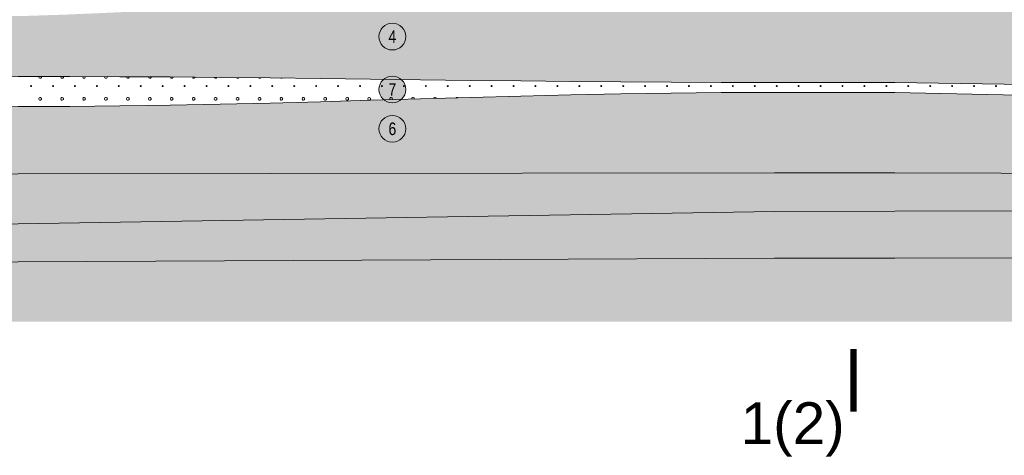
# Model space of a CAD drawing. Header units: millimetres. Extents: x 615418 to 955542, y 450519 to 646666.
# Tile 52 of 84: x 795258 to 853999, y 571972 to 597996. Entities that reach past the tile are written whole.
import ezdxf
from ezdxf.enums import TextEntityAlignment as Align

# ---------------------------------------------------------------- set-up
doc = ezdxf.new("R2010")
doc.units = ezdxf.units.MM
doc.layers.add('Bound', color=7, linetype='Continuous')
doc.layers.add('Fill', color=7, linetype='Continuous')
doc.layers.add('Отдел_Разрезы. Сечения. Узлы', color=7, linetype='Continuous', lineweight=15)
doc.styles.get("Standard").update_dxf_attribs({"font": 'arial.ttf'})
doc.styles.add('ариал 0.9', font='arial.ttf', dxfattribs={"width": 0.9})
pattern_1 = [(197.87055, (767405.044, 606052.442), (-2090.787921, -696.5901627), [8.1465, -22691.8873]), (197.87055, (767060.044, 605707.442), (-2090.787921, -696.5901627), [8.1465, -22691.8873]), (270, (767052.3, 605704.9), (696.9293, 4e-14), [8.146, -688.4443]), (270, (767397.3, 606049.9), (696.9293, 4e-14), [8.146, -688.4443]), (342.12945, (767397.394, 606041.792), (19514.0205961, -6269.3114633), [8.1465, -22691.8873]), (342.12945, (767052.394, 605696.792), (19514.0205961, -6269.3114633), [8.1465, -22691.8873]), (53.95936, (767405.044, 606039.24), (3484.646535, 4876.131138), [8.1465, -9468.1]), (53.95936, (767060.044, 605694.24), (3484.646535, 4876.131138), [8.1465, -9468.1]), (126.04064, (767064.874, 605700.84), (-2090.787921, 2786.36065), [8.146, -9468.1007]), (126.04064, (767409.874, 606045.84), (-2090.787921, 2786.36065), [8.146, -9468.1007])]

# ---------------------------------------------------------------- blocks, each defined once
blk = doc.blocks.new('круг4')
at = {"true_color": 0xffffff}
h = blk.add_hatch(color=7, dxfattribs=at)
edge = h.paths.add_edge_path()
edge.add_arc((0, 0), 0.8, 0, 360)
at = {"color": 7, "lineweight": 0}
blk.add_circle((0, 0), 0.8, dxfattribs=at)
at = {"color": 7, "lineweight": 0, "width": 0.8}
blk.add_text('4', height=0.75, dxfattribs=at).set_placement((0, 0), align=Align.MIDDLE_CENTER)
blk = doc.blocks.new('круг7')
at = {"true_color": 0xffffff}
h = blk.add_hatch(color=7, dxfattribs=at)
edge = h.paths.add_edge_path()
edge.add_arc((0, 0), 0.8, 0, 360)
at = {"color": 7, "lineweight": 0}
blk.add_circle((0, 0), 0.8, dxfattribs=at)
at = {"color": 7, "lineweight": 0, "width": 0.8}
blk.add_text('7', height=0.75, dxfattribs=at).set_placement((0, 0), align=Align.MIDDLE_CENTER)
blk = doc.blocks.new('круг6')
at = {"true_color": 0xffffff}
h = blk.add_hatch(color=7, dxfattribs=at)
edge = h.paths.add_edge_path()
edge.add_arc((0, 0), 0.8, 0, 360)
at = {"color": 7, "lineweight": 0}
blk.add_circle((0, 0), 0.8, dxfattribs=at)
at = {"color": 7, "lineweight": 0, "width": 0.8}
blk.add_text('6', height=0.75, dxfattribs=at).set_placement((0, 0), align=Align.MIDDLE_CENTER)

msp = doc.modelspace()

# ---------------------------------------------------------------- hatches: boundary and pattern name
at = {"layer": 'Fill', "lineweight": 13}
h = msp.add_hatch(dxfattribs=at)
h.set_pattern_fill('GR29', color=256, scale=1500, pattern_type=2)
h.set_pattern_definition(pattern_1)
h.paths.add_polyline_path([(946165.8, 599637.2), (950535.1, 599915.3), (954042.3, 600127.5), (954042.3, 602231.5), (955542.3, 603231.5), (954989.5, 603415.7), (954042.3, 603379.5), (951843.6, 603295.4), (943944.1, 603034.7), (933579.3, 602648.5), (923214.4, 602235), (912849.6, 601812.2), (902484.8, 601398.7), (892119.9, 601012.4), (890601, 600962.3), (886930.5, 600781.1), (884340, 600669.3), (881749.5, 600557.5), (879158.8, 600462.1), (876568.2, 600366.7), (873977.5, 600271.3), (871386.9, 600175.9), (868796.1, 600100.4), (866205.3, 600025), (863614.5, 599949.5), (861023.8, 599874), (858432.9, 599820.9), (855841.9, 599767.9), (853251, 599714.8), (850660.1, 599661.8), (847475.8, 599545.8), (840295.8, 599545.8), (837106.8, 599545.8), (834117.9, 599545.8), (831128.9, 599545.8), (828139.9, 599545.9), (825151, 599545.9), (822162, 599545.9), (819173, 599545.9), (817678.5, 599545.8), (816903.7, 599474.9), (816157.8, 599418.1), (815411.8, 599362), (814665.9, 599305.8), (813920, 599249.7), (813174, 599193.6), (812428, 599139.8), (811682, 599085.9), (810936, 599032.1), (810190.1, 598978.2), (809444, 598928), (808697.8, 598877.8), (807951.7, 598827.6), (807205.6, 598777.4), (806459.4, 598732.1), (805713.2, 598686.8), (804966.9, 598641.5), (804220.7, 598596.3), (803474.2, 598556.9), (802727.8, 598517.5), (801981.4, 598478.1), (801235, 598438.7), (800488.4, 598406.1), (799741.8, 598373.4), (798995.2, 598340.7), (798248.6, 598308), (797501.7, 598282.4), (796754.9, 598256.9), (796008.1, 598231.4), (795136.3, 598205.1), (795071.3, 598205.7), (793411.4, 598203.9), (791761.5, 598198.1), (790111.6, 598188.7), (788461.7, 598176.1), (786811.8, 598160.8), (785161.9, 598143.7), (783512.1, 598125.2), (781862.2, 598106.4), (780212.3, 598088), (778562.4, 598070.8), (776912.5, 598055.6), (775262.6, 598043), (773612.7, 598033.6), (771962.8, 598027.8), (770212.9, 598025.8), (765601, 598053), (761089.1, 598133.5), (756577.2, 598263.6), (752065.3, 598437.8), (747553.4, 598648.3), (743041.5, 598886.1), (738529.6, 599140.7), (734017.7, 599401), (729505.8, 599655.6), (724993.9, 599893.3), (720482, 600103.9), (715970.1, 600278.1), (711458.2, 600408.2), (706946.3, 600488.6), (702434.4, 600515.8), (688535.1, 600172.8), (657179.2, 600049), (648050.1, 600607.1), (638506.2, 601983), (633618.5, 603231.5), (632118.4, 602231.5), (632118.4, 594516.2), (648050.1, 593573.8), (688535.1, 593577.4), (705044.4, 593577.3), (721336.5, 593180.5), (737628.6, 592783.6), (755362.9, 594099.9), (766712.9, 594451.3), (770212.9, 594545.8), (795161.3, 594606.1), (798250.3, 594601.9), (801239.2, 594590.3), (804228.2, 594571.5), (807217.2, 594546.3), (810206.1, 594515.8), (813195.1, 594481.5), (816184.1, 594444.7), (819173, 594407), (822162, 594370.2), (825151, 594335.8), (828139.9, 594305.4), (831128.9, 594280.2), (834117.9, 594261.4), (837106.8, 594249.8), (840295.8, 594245.8), (847475.8, 594245.7), (885266.5, 593669.6)])
h = msp.add_hatch(dxfattribs=at)
h.set_pattern_fill('GR28', color=256, scale=1500, pattern_type=2)
h.set_pattern_definition([(90, (766712.94, 605367.84), (-375, 375), [16.5, -733.5]), (45, (766712.94, 605384.34), (-375, 375), [16.9706, -513.3595]), (0, (766724.94, 605396.34), (375, 375), [16.5, -733.5]), (315, (766741.44, 605396.34), (375, 375), [16.9706, -513.3595]), (90, (766753.44, 605367.84), (-375, 375), [16.5, -733.5]), (45, (766741.44, 605355.84), (-375, 375), [16.9706, -513.3595]), (0, (766724.94, 605355.84), (375, 375), [16.5, -733.5]), (315, (766712.94, 605367.84), (375, 375), [16.9706, -513.3595])])
h.paths.add_polyline_path([(863217.7, 591936.8), (859458.9, 592888.1), (855789.4, 593464.6), (847475.8, 593646.1), (840295.8, 593645.8), (837106.8, 593636.7), (834117.9, 593609.5), (831128.9, 593565.6), (828139.9, 593506.9), (825151, 593435.8), (822162, 593355.6), (819173, 593269.7), (816184.1, 593181.9), (813195.1, 593096.1), (810206.1, 593015.8), (807217.2, 592944.8), (804228.2, 592886.1), (801239.2, 592842.2), (798250.3, 592815), (795161.3, 592805.8), (770212.9, 592392), (766712.9, 592308.7), (755362.9, 592037.8), (726826.2, 589610.3), (755362.9, 588437), (766712.9, 588746.6), (770212.9, 588750.7), (795161.3, 588784.7), (840295.8, 588845.8), (845394.4, 588843.3), (847475.8, 588845.8), (872840.4, 588762.3), (870695.8, 589503.6), (867830.4, 590530.2)])
h = msp.add_hatch(dxfattribs=at)
h.set_pattern_fill('GR07', color=256, scale=2000, pattern_type=2)
h.set_pattern_definition([(0, (766695, 605355.8), (0, 1400), [3266, 0]), (0, (766695, 605821.8), (0, 1400), [3266, 0]), (0, (766695, 606289.8), (0, 1400), [3266, 0])])
h.paths.add_polyline_path([(881182.4, 586834.2), (877670.5, 587414.2), (875942.2, 587727.7), (874019, 588355), (872840.4, 588762.3), (847475.8, 588845.8), (845394.4, 588843.3), (840295.8, 588845.8), (795161.3, 588784.7), (770212.9, 588750.7), (766712.9, 588746.6), (755362.9, 588437), (726826.2, 589610.3), (705044.4, 590353.6), (688535.1, 590375.4), (648050.1, 590494.4), (632118.4, 590494.4), (632118.4, 587038.5), (648050.1, 587038.5), (688535.1, 586944.3), (705044.4, 586944.2), (755362.9, 585213.2), (766712.9, 585219.8), (770212.9, 585235.6), (795161.3, 585803.9), (840295.8, 586545), (847475.8, 586554.3), (884424.8, 586602)])
h = msp.add_hatch(dxfattribs=at)
h.set_pattern_fill('GR38', color=256, scale=1500, pattern_type=2)
h.set_pattern_definition([(45, (766713, 607455.8), (0, 3150), [1484.925, -2969.85]), (45, (768813, 605355.8), (0, 3150), [1484.925, -2969.85]), (45, (766713, 605355.8), (0, 3150), [2121.3, -2333.473]), (45, (768213, 606855.8), (0, 3150), [2333.4, -2121.373]), (45, (767763, 605355.8), (0, 3150), [2969.85, -1484.923]), (45, (766713, 606405.8), (0, 3150), [2969.85, -1484.923])])
h.paths.add_polyline_path([(954042.3, 587676.9), (950535.1, 587677.8), (887299.3, 587687.2), (875942.2, 587727.7), (877670.5, 587414.2), (881182.4, 586834.2), (884424.8, 586602), (950535.1, 586078.2), (954042.3, 586028.3)])
h.paths.add_polyline_path([(705044.4, 586944.2), (688535.1, 586944.3), (648050.1, 587038.5), (632118.4, 587038.5), (632118.4, 583392.7), (648050.1, 583392.7), (688535.1, 583082.4), (705044.4, 583082.3), (755362.9, 583329.5), (766712.9, 583133.1), (770212.9, 583130.7), (795161.3, 583525), (840295.8, 583746.7), (847475.8, 583745.8), (950535.1, 583871.1), (954042.3, 583878.8), (954042.3, 586028.3), (950535.1, 586078.2), (884424.8, 586602), (847475.8, 586554.3), (840295.8, 586545), (795161.3, 585803.9), (770212.9, 585235.6), (766712.9, 585219.8), (755362.9, 585213.2)])
h = msp.add_hatch(dxfattribs=at)
h.set_pattern_fill('GR29', color=256, scale=1500, pattern_type=2)
h.set_pattern_definition(pattern_1)
h.paths.add_polyline_path([(759209.5, 580399.1), (760209.5, 579958.3), (954042.3, 579958.3), (954042.3, 583878.8), (950535.1, 583871.1), (847475.8, 583745.8), (840295.8, 583746.7), (795161.3, 583525), (770212.9, 583130.7), (766712.9, 583133.1), (755362.9, 583329.5), (705044.4, 583082.3), (688535.1, 583082.4), (648050.1, 583392.7), (632118.4, 583392.7), (632118.4, 579958.3), (757209.5, 579958.3), (758209.5, 579976.3)])

# ---------------------------------------------------------------- linework, layer by layer
at = {"lineweight": 13}
for points in [[(737628.6, 592783.6), (755362.9, 594099.9), (766712.9, 594451.3), (770212.9, 594545.8), (795161.3, 594606.1), (798250.3, 594601.9), (801239.2, 594590.3), (804228.2, 594571.5), (807217.2, 594546.3), (810206.1, 594515.8), (813195.1, 594481.5), (816184.1, 594444.7), (819173, 594407), (822162, 594370.2), (825151, 594335.8), (828139.9, 594305.4), (831128.9, 594280.2), (834117.9, 594261.4), (837106.8, 594249.8), (840295.8, 594245.8), (847475.8, 594245.7), (885266.5, 593669.6)], [(726826.2, 589610.3), (755362.9, 592037.8), (766712.9, 592308.7), (770212.9, 592392), (795161.3, 592805.8), (798250.3, 592815), (801239.2, 592842.2), (804228.2, 592886.1), (807217.2, 592944.8), (810206.1, 593015.8), (813195.1, 593096.1), (816184.1, 593181.9), (819173, 593269.7), (822162, 593355.6), (825151, 593435.8), (828139.9, 593506.9), (831128.9, 593565.6), (834117.9, 593609.5), (837106.8, 593636.7), (840295.8, 593645.8), (847475.8, 593646.1), (855789.4, 593464.6)], [(872840.4, 588762.3), (847475.8, 588845.8), (845394.4, 588843.3), (840295.8, 588845.8), (795161.3, 588784.7), (770212.9, 588750.7), (766712.9, 588746.6), (755362.9, 588437), (726826.2, 589610.3), (705044.4, 590353.6), (688535.1, 590375.4), (648050.1, 590494.4), (632118.4, 590494.4)]]:
    msp.add_lwpolyline(points, dxfattribs=at)
at = {"layer": 'Bound', "lineweight": 13}
for points in [[(884424.8, 586602), (847475.8, 586554.3), (840295.8, 586545), (795161.3, 585803.9), (770212.9, 585235.6), (766712.9, 585219.8), (755362.9, 585213.2), (705044.4, 586944.2), (688535.1, 586944.3), (648050.1, 587038.5), (632118.4, 587038.5)], [(954042.3, 583878.8), (950535.1, 583871.1), (847475.8, 583745.8), (840295.8, 583746.7), (795161.3, 583525), (770212.9, 583130.7), (766712.9, 583133.1), (755362.9, 583329.5), (705044.4, 583082.3), (688535.1, 583082.4), (648050.1, 583392.7), (632118.4, 583392.7)]]:
    msp.add_lwpolyline(points, dxfattribs=at)
at = {"layer": 'Fill', "linetype": 'Continuous', "lineweight": 13}
for p, q in [((796408, 594604.4), (796402.8, 594594.4)), ((796402.8, 594594.4), (796402.8, 594555.3)), ((796402.8, 594555.3), (796420.9, 594520.7)), ((796420.9, 594520.7), (796453.1, 594498.5)), ((796453.1, 594498.5), (796491.9, 594493.8)), ((796491.9, 594493.9), (796528.4, 594507.7)), ((796528.4, 594507.7), (796554.3, 594537)), ((796554.3, 594536.9), (796563.6, 594574.9)), ((796563.8, 594574.9), (796556.7, 594604.2)), ((797715.4, 594602.6), (797711.1, 594594.4)), ((797711.1, 594594.4), (797711.1, 594555.3)), ((797711.1, 594555.3), (797729.2, 594520.7)), ((797729.2, 594520.7), (797761.4, 594498.5)), ((797761.4, 594498.5), (797800.2, 594493.8)), ((797800.2, 594493.9), (797836.7, 594507.7)), ((797836.8, 594507.7), (797862.6, 594537)), ((797862.7, 594536.9), (797871.9, 594574.9)), ((797872.1, 594574.9), (797865.4, 594602.4)), ((799021.8, 594598.9), (799019.4, 594594.4)), ((799019.4, 594594.4), (799019.4, 594555.3)), ((799019.4, 594555.3), (799037.5, 594520.7)), ((799037.6, 594520.7), (799069.7, 594498.5)), ((799069.7, 594498.5), (799108.5, 594493.8)), ((799108.5, 594493.9), (799145, 594507.7)), ((799145.1, 594507.7), (799170.9, 594537)), ((799171, 594536.9), (799180.2, 594574.9)), ((799180.4, 594574.9), (799174.7, 594598.3)), ((800327.7, 594593.8), (800327.7, 594555.3)), ((800327.7, 594555.3), (800345.8, 594520.7)), ((800345.9, 594520.7), (800378, 594498.5)), ((800378, 594498.5), (800416.8, 594493.8)), ((800416.8, 594493.9), (800453.3, 594507.7)), ((800453.4, 594507.7), (800479.2, 594537)), ((800479.3, 594536.9), (800488.5, 594574.9)), ((800488.7, 594574.9), (800484.2, 594593.2)), ((801636, 594587.8), (801636, 594555.3)), ((801636, 594555.3), (801654.1, 594520.7)), ((801654.2, 594520.7), (801686.3, 594498.5)), ((801686.3, 594498.5), (801725.1, 594493.8)), ((801725.1, 594493.9), (801761.6, 594507.7)), ((801761.7, 594507.7), (801787.5, 594537)), ((801787.6, 594536.9), (801796.8, 594574.9)), ((801797, 594574.9), (801794.1, 594586.8)), ((802944.3, 594579.5), (802944.3, 594555.3)), ((802944.3, 594555.3), (802962.5, 594520.7)), ((802962.5, 594520.7), (802994.6, 594498.5)), ((802994.6, 594498.5), (803033.4, 594493.8)), ((803033.4, 594493.9), (803069.9, 594507.7)), ((803070, 594507.7), (803095.8, 594537)), ((803095.9, 594536.9), (803105.1, 594574.9)), ((803105.3, 594574.9), (803104.4, 594578.5)), ((804252.6, 594571.3), (804252.6, 594555.3)), ((804252.6, 594555.3), (804270.8, 594520.7)), ((804270.8, 594520.7), (804302.9, 594498.5)), ((804302.9, 594498.5), (804341.7, 594493.8)), ((804341.7, 594493.9), (804378.2, 594507.7)), ((804378.3, 594507.7), (804404.1, 594537)), ((804404.2, 594536.9), (804412.2, 594569.9)), ((805560.9, 594560.2), (805560.9, 594555.3)), ((805560.9, 594555.3), (805579.1, 594520.7)), ((805579.1, 594520.7), (805611.2, 594498.5)), ((805611.2, 594498.5), (805650, 594493.8)), ((805650, 594493.9), (805686.5, 594507.7)), ((805686.6, 594507.7), (805712.4, 594537)), ((805712.5, 594536.9), (805717.8, 594558.9)), ((806872.4, 594549.2), (806887.4, 594520.7)), ((806887.4, 594520.7), (806919.5, 594498.5)), ((806919.5, 594498.5), (806958.3, 594493.8)), ((806958.3, 594493.9), (806994.8, 594507.7)), ((806994.9, 594507.7), (807020.7, 594537)), ((807020.8, 594536.9), (807023.4, 594547.9)), ((808187.4, 594536.4), (808195.7, 594520.7)), ((808195.7, 594520.7), (808227.8, 594498.5)), ((808227.8, 594498.5), (808266.6, 594493.8)), ((808266.6, 594493.9), (808303.1, 594507.7)), ((808303.2, 594507.7), (808327.3, 594535)), ((809502.7, 594523), (809504, 594520.7)), ((809504, 594520.7), (809536.1, 594498.5)), ((809536.1, 594498.5), (809574.9, 594493.8)), ((809574.9, 594493.9), (809611.4, 594507.7)), ((809611.5, 594507.7), (809623.9, 594521.8)), ((810829.7, 594508.7), (810844.4, 594498.5)), ((810844.4, 594498.5), (810883.2, 594493.8)), ((810883.2, 594493.9), (810919.6, 594507.6)), ((795917.9, 594050.9), (795909.5, 594030.7)), ((795909.6, 594030.8), (795918, 594010.6)), ((795917.9, 594010.5), (795938.1, 594002.1)), ((795938.2, 594059.3), (795918, 594051)), ((795958.3, 594050.9), (795938.1, 594059.3)), ((795938.2, 594002.3), (795958.4, 594010.6)), ((795958.3, 594010.5), (795966.7, 594030.7)), ((795966.7, 594030.8), (795958.4, 594051)), ((797226.2, 594050.9), (797217.8, 594030.7)), ((797218, 594030.8), (797226.3, 594010.6)), ((797226.2, 594010.5), (797246.4, 594002.1)), ((797246.5, 594059.3), (797226.3, 594051)), ((797266.6, 594050.9), (797246.4, 594059.3)), ((797246.5, 594002.3), (797266.7, 594010.6)), ((797266.6, 594010.5), (797275, 594030.7)), ((797275, 594030.8), (797266.7, 594051)), ((798534.5, 594050.9), (798526.1, 594030.7)), ((798526.3, 594030.8), (798534.6, 594010.6)), ((798534.5, 594010.5), (798554.7, 594002.1)), ((798554.8, 594059.3), (798534.6, 594051)), ((798574.9, 594050.9), (798554.7, 594059.3)), ((798554.8, 594002.3), (798575, 594010.6)), ((798574.9, 594010.5), (798583.3, 594030.7)), ((798583.3, 594030.8), (798575, 594051)), ((799842.8, 594050.9), (799834.4, 594030.7)), ((799834.6, 594030.8), (799842.9, 594010.6)), ((799842.8, 594010.5), (799863, 594002.1)), ((799863.1, 594059.3), (799842.9, 594051)), ((799883.2, 594050.9), (799863, 594059.3)), ((799863.1, 594002.3), (799883.3, 594010.6)), ((799883.2, 594010.5), (799891.6, 594030.7)), ((799891.6, 594030.8), (799883.3, 594051)), ((801151.1, 594050.9), (801142.7, 594030.7)), ((801142.9, 594030.8), (801151.2, 594010.6)), ((801151.1, 594010.5), (801171.3, 594002.1)), ((801171.4, 594059.3), (801151.2, 594051)), ((801191.5, 594050.9), (801171.3, 594059.3)), ((801171.4, 594002.3), (801191.6, 594010.6)), ((801191.5, 594010.5), (801199.9, 594030.7)), ((801199.9, 594030.8), (801191.6, 594051)), ((802459.4, 594050.9), (802451, 594030.7)), ((802451.2, 594030.8), (802459.5, 594010.6)), ((802459.4, 594010.5), (802479.6, 594002.1)), ((802479.7, 594059.3), (802459.5, 594051)), ((802499.8, 594050.9), (802479.6, 594059.3)), ((802479.7, 594002.3), (802499.9, 594010.6)), ((802499.8, 594010.5), (802508.2, 594030.7)), ((802508.2, 594030.8), (802499.9, 594051)), ((803767.7, 594050.9), (803759.3, 594030.7)), ((803759.5, 594030.8), (803767.8, 594010.6)), ((803767.7, 594010.5), (803787.9, 594002.1)), ((803788, 594059.3), (803767.8, 594051)), ((803808.1, 594050.9), (803787.9, 594059.3)), ((803788, 594002.3), (803808.2, 594010.6)), ((803808.1, 594010.5), (803816.5, 594030.7)), ((803816.5, 594030.8), (803808.2, 594051)), ((805076, 594050.9), (805067.6, 594030.7)), ((805067.8, 594030.8), (805076.1, 594010.6)), ((805076, 594010.5), (805096.2, 594002.1)), ((805096.3, 594059.3), (805076.1, 594051)), ((805116.4, 594050.9), (805096.2, 594059.3)), ((805096.3, 594002.3), (805116.5, 594010.6)), ((805116.4, 594010.5), (805124.8, 594030.7)), ((805124.8, 594030.8), (805116.5, 594051)), ((806384.3, 594050.9), (806375.9, 594030.7)), ((806376.1, 594030.8), (806384.4, 594010.6)), ((806384.3, 594010.5), (806404.5, 594002.1)), ((806404.6, 594059.3), (806384.4, 594051)), ((806424.7, 594050.9), (806404.5, 594059.3)), ((806404.6, 594002.3), (806424.8, 594010.6)), ((806424.7, 594010.5), (806433.1, 594030.7)), ((806433.2, 594030.8), (806424.8, 594051)), ((807692.6, 594050.9), (807684.2, 594030.7)), ((807684.4, 594030.8), (807692.7, 594010.6)), ((807692.6, 594010.5), (807712.8, 594002.1)), ((807712.9, 594059.3), (807692.7, 594051)), ((807733, 594050.9), (807712.8, 594059.3)), ((807712.9, 594002.3), (807733.1, 594010.6)), ((807733, 594010.5), (807741.4, 594030.7)), ((807741.5, 594030.8), (807733.1, 594051)), ((809000.9, 594050.9), (808992.5, 594030.7)), ((808992.7, 594030.8), (809001, 594010.6)), ((809000.9, 594010.5), (809021.1, 594002.1)), ((809021.2, 594059.3), (809001, 594051)), ((809041.3, 594050.9), (809021.1, 594059.3)), ((809021.2, 594002.3), (809041.4, 594010.6)), ((809041.3, 594010.5), (809049.7, 594030.7)), ((809049.8, 594030.8), (809041.4, 594051)), ((810309.2, 594050.9), (810300.8, 594030.7)), ((810301, 594030.8), (810309.3, 594010.6)), ((810309.2, 594010.5), (810329.4, 594002.1)), ((810329.5, 594059.3), (810309.3, 594051)), ((810349.6, 594050.9), (810329.4, 594059.3)), ((810329.5, 594002.3), (810349.7, 594010.6)), ((810349.6, 594010.5), (810358, 594030.7)), ((810358.1, 594030.8), (810349.7, 594051)), ((811617.5, 594050.9), (811609.1, 594030.7)), ((811609.3, 594030.8), (811617.6, 594010.6)), ((811617.5, 594010.5), (811637.7, 594002.1)), ((811637.8, 594059.3), (811617.6, 594051)), ((811657.9, 594050.9), (811637.7, 594059.3)), ((811637.8, 594002.3), (811658, 594010.6)), ((811657.9, 594010.5), (811666.3, 594030.7)), ((811666.4, 594030.8), (811658, 594051)), ((812925.8, 594050.9), (812917.4, 594030.7)), ((812917.6, 594030.8), (812925.9, 594010.6)), ((812925.8, 594010.5), (812946, 594002.1)), ((812946.1, 594059.3), (812925.9, 594051)), ((812966.2, 594050.9), (812946, 594059.3)), ((812946.1, 594002.3), (812966.3, 594010.6)), ((812966.2, 594010.5), (812974.6, 594030.7)), ((812974.7, 594030.8), (812966.3, 594051)), ((814234.1, 594050.9), (814225.7, 594030.7)), ((814225.9, 594030.8), (814234.3, 594010.6)), ((814234.1, 594010.5), (814254.3, 594002.1)), ((814254.4, 594059.3), (814234.2, 594051)), ((814274.5, 594050.9), (814254.3, 594059.3)), ((814254.4, 594002.3), (814274.6, 594010.6)), ((814274.5, 594010.5), (814282.9, 594030.7)), ((814283, 594030.8), (814274.6, 594051)), ((815542.4, 594050.9), (815534, 594030.7)), ((815534.2, 594030.8), (815542.6, 594010.6)), ((815542.4, 594010.5), (815562.6, 594002.1)), ((815562.7, 594059.3), (815542.5, 594051)), ((815582.8, 594050.9), (815562.6, 594059.3)), ((815562.7, 594002.3), (815582.9, 594010.6)), ((815582.8, 594010.5), (815591.2, 594030.7)), ((815591.3, 594030.8), (815582.9, 594051)), ((816850.7, 594050.9), (816842.3, 594030.7)), ((816842.5, 594030.8), (816850.9, 594010.6)), ((816850.7, 594010.5), (816870.9, 594002.1)), ((816871, 594059.3), (816850.8, 594051)), ((816891.1, 594050.9), (816870.9, 594059.3)), ((816871, 594002.3), (816891.2, 594010.6)), ((816891.1, 594010.5), (816899.5, 594030.7)), ((816899.6, 594030.8), (816891.2, 594051)), ((818159, 594050.9), (818150.6, 594030.7)), ((818150.8, 594030.8), (818159.2, 594010.6)), ((818159, 594010.5), (818179.2, 594002.1)), ((818179.3, 594059.3), (818159.1, 594051)), ((818199.4, 594050.9), (818179.2, 594059.3)), ((818179.3, 594002.3), (818199.5, 594010.6)), ((818199.4, 594010.5), (818207.8, 594030.7)), ((818207.9, 594030.8), (818199.5, 594051)), ((819467.3, 594050.9), (819458.9, 594030.7)), ((819459.1, 594030.8), (819467.5, 594010.6)), ((819467.3, 594010.5), (819487.5, 594002.1)), ((819487.6, 594059.3), (819467.4, 594051)), ((819507.7, 594050.9), (819487.5, 594059.3)), ((819487.6, 594002.3), (819507.8, 594010.6)), ((819507.7, 594010.5), (819516.1, 594030.7)), ((819516.2, 594030.8), (819507.8, 594051)), ((820775.6, 594050.9), (820767.3, 594030.7)), ((820767.4, 594030.8), (820775.8, 594010.6)), ((820775.6, 594010.5), (820795.8, 594002.1)), ((820795.9, 594059.3), (820775.7, 594051)), ((820816, 594050.9), (820795.8, 594059.3)), ((820795.9, 594002.3), (820816.1, 594010.6)), ((820816, 594010.5), (820824.4, 594030.7)), ((820824.5, 594030.8), (820816.1, 594051)), ((822083.9, 594050.9), (822075.6, 594030.7)), ((822075.7, 594030.8), (822084.1, 594010.6)), ((822083.9, 594010.5), (822104.1, 594002.1)), ((822104.2, 594059.3), (822084, 594051)), ((822124.3, 594050.9), (822104.1, 594059.3)), ((822104.2, 594002.3), (822124.4, 594010.6)), ((822124.3, 594010.5), (822132.7, 594030.7)), ((822132.8, 594030.8), (822124.4, 594051)), ((823392.2, 594050.9), (823383.9, 594030.7)), ((823384, 594030.8), (823392.4, 594010.6)), ((823392.2, 594010.5), (823412.4, 594002.1)), ((823412.5, 594059.3), (823392.3, 594051)), ((823432.6, 594050.9), (823412.4, 594059.3)), ((823412.5, 594002.3), (823432.7, 594010.6)), ((823432.6, 594010.5), (823441, 594030.7)), ((823441.1, 594030.8), (823432.7, 594051)), ((824700.5, 594050.9), (824692.2, 594030.7)), ((824692.3, 594030.8), (824700.7, 594010.6)), ((824700.5, 594010.5), (824720.7, 594002.1)), ((824720.8, 594059.3), (824700.6, 594051)), ((824741, 594050.9), (824720.7, 594059.3)), ((824720.8, 594002.3), (824741, 594010.6)), ((824749.4, 594030.8), (824741, 594051)), ((824741, 594010.5), (824749.3, 594030.7)), ((826008.8, 594050.9), (826000.5, 594030.7)), ((826000.6, 594030.8), (826009, 594010.6)), ((826008.8, 594010.5), (826029, 594002.1)), ((826029.1, 594059.3), (826008.9, 594051)), ((826049.3, 594050.9), (826029, 594059.3)), ((826029.1, 594002.3), (826049.3, 594010.6)), ((826057.7, 594030.8), (826049.3, 594051)), ((826049.3, 594010.5), (826057.6, 594030.7)), ((827317.1, 594050.9), (827308.8, 594030.7)), ((827308.9, 594030.8), (827317.3, 594010.6)), ((827317.1, 594010.5), (827337.3, 594002.1)), ((827337.4, 594059.3), (827317.2, 594051)), ((827357.6, 594050.9), (827337.3, 594059.3)), ((827337.4, 594002.3), (827357.6, 594010.6)), ((827366, 594030.8), (827357.6, 594051)), ((827357.6, 594010.5), (827365.9, 594030.7)), ((828625.4, 594050.9), (828617.1, 594030.7)), ((828617.2, 594030.8), (828625.6, 594010.6)), ((828625.4, 594010.5), (828645.6, 594002.1)), ((828645.7, 594059.3), (828625.5, 594051)), ((828665.9, 594050.9), (828645.6, 594059.3)), ((828645.7, 594002.3), (828665.9, 594010.6)), ((828674.3, 594030.8), (828665.9, 594051)), ((828665.9, 594010.5), (828674.2, 594030.7)), ((829933.7, 594050.9), (829925.4, 594030.7)), ((829925.5, 594030.8), (829933.9, 594010.6)), ((829933.7, 594010.5), (829954, 594002.1)), ((829954, 594059.3), (829933.8, 594051)), ((829974.2, 594050.9), (829953.9, 594059.3)), ((829954, 594002.3), (829974.3, 594010.6)), ((829982.6, 594030.8), (829974.2, 594051)), ((829974.2, 594010.5), (829982.5, 594030.7)), ((831242, 594050.9), (831233.7, 594030.7)), ((831233.8, 594030.8), (831242.2, 594010.6)), ((831242, 594010.5), (831262.3, 594002.1)), ((831262.3, 594059.3), (831242.1, 594051)), ((831282.5, 594050.9), (831262.2, 594059.3)), ((831262.3, 594002.3), (831282.6, 594010.6)), ((831290.9, 594030.8), (831282.5, 594051)), ((831282.5, 594010.5), (831290.8, 594030.7)), ((832550.3, 594050.9), (832542, 594030.7)), ((832542.1, 594030.8), (832550.5, 594010.6)), ((832550.3, 594010.5), (832570.6, 594002.1)), ((832570.6, 594059.3), (832550.4, 594051)), ((832590.8, 594050.9), (832570.6, 594059.3)), ((832570.6, 594002.3), (832590.9, 594010.6)), ((832599.2, 594030.8), (832590.8, 594051)), ((832590.8, 594010.5), (832599.1, 594030.7)), ((833858.6, 594050.9), (833850.3, 594030.7)), ((833850.4, 594030.8), (833858.8, 594010.6)), ((833858.6, 594010.5), (833878.9, 594002.1)), ((833878.9, 594059.3), (833858.7, 594051)), ((833899.1, 594050.9), (833878.9, 594059.3)), ((833878.9, 594002.3), (833899.2, 594010.6)), ((833907.5, 594030.8), (833899.1, 594051)), ((833899.1, 594010.5), (833907.4, 594030.7)), ((835166.9, 594050.9), (835158.6, 594030.7)), ((835158.7, 594030.8), (835167.1, 594010.6)), ((835166.9, 594010.5), (835187.2, 594002.1)), ((835187.2, 594059.3), (835167, 594051)), ((835207.4, 594050.9), (835187.2, 594059.3)), ((835187.2, 594002.3), (835207.5, 594010.6)), ((835215.8, 594030.8), (835207.4, 594051)), ((835207.4, 594010.5), (835215.7, 594030.7)), ((836475.2, 594050.9), (836466.9, 594030.7)), ((836467, 594030.8), (836475.4, 594010.6)), ((836475.2, 594010.5), (836495.5, 594002.1)), ((836495.5, 594059.3), (836475.3, 594051)), ((836515.7, 594050.9), (836495.5, 594059.3)), ((836495.5, 594002.3), (836515.8, 594010.6)), ((836524.1, 594030.8), (836515.7, 594051)), ((836515.7, 594010.5), (836524, 594030.7)), ((837783.6, 594050.9), (837775.2, 594030.7)), ((837775.3, 594030.8), (837783.7, 594010.6)), ((837803.9, 594059.3), (837783.6, 594051)), ((837783.6, 594010.5), (837803.8, 594002.1)), ((837824, 594050.9), (837803.8, 594059.3)), ((837803.9, 594002.3), (837824.1, 594010.6)), ((837832.4, 594030.8), (837824, 594051)), ((837824, 594010.5), (837832.3, 594030.7)), ((839091.9, 594050.9), (839083.5, 594030.7)), ((839083.6, 594030.8), (839092, 594010.6)), ((839112.2, 594059.3), (839091.9, 594051)), ((839091.9, 594010.5), (839112.1, 594002.1)), ((839132.3, 594050.9), (839112.1, 594059.3)), ((839112.2, 594002.3), (839132.4, 594010.6)), ((839140.7, 594030.8), (839132.3, 594051)), ((839132.3, 594010.5), (839140.6, 594030.7)), ((840400.2, 594050.9), (840391.8, 594030.7)), ((840391.9, 594030.8), (840400.3, 594010.6)), ((840420.5, 594059.3), (840400.2, 594051)), ((840400.2, 594010.5), (840420.4, 594002.1)), ((840440.6, 594050.9), (840420.4, 594059.3)), ((840420.5, 594002.3), (840440.7, 594010.6)), ((840449, 594030.8), (840440.6, 594051)), ((840440.6, 594010.5), (840448.9, 594030.7)), ((841708.5, 594050.9), (841700.1, 594030.7)), ((841700.2, 594030.8), (841708.6, 594010.6)), ((841728.8, 594059.3), (841708.5, 594051)), ((841708.5, 594010.5), (841728.7, 594002.1)), ((841748.9, 594050.9), (841728.7, 594059.3)), ((841728.8, 594002.3), (841749, 594010.6)), ((841748.9, 594010.5), (841757.3, 594030.7)), ((841757.3, 594030.8), (841749, 594051)), ((843016.8, 594050.9), (843008.4, 594030.7)), ((843008.5, 594030.8), (843016.9, 594010.6)), ((843037.1, 594059.3), (843016.8, 594051)), ((843016.8, 594010.5), (843037, 594002.1)), ((843057.2, 594050.9), (843037, 594059.3)), ((843037.1, 594002.3), (843057.3, 594010.6)), ((843057.2, 594010.5), (843065.6, 594030.7)), ((843065.6, 594030.8), (843057.3, 594051)), ((844325.1, 594050.9), (844316.7, 594030.7)), ((844316.8, 594030.8), (844325.2, 594010.6)), ((844345.4, 594059.3), (844325.1, 594051)), ((844325.1, 594010.5), (844345.3, 594002.1)), ((844365.5, 594050.9), (844345.3, 594059.3)), ((844345.4, 594002.3), (844365.6, 594010.6)), ((844365.5, 594010.5), (844373.9, 594030.7)), ((844373.9, 594030.8), (844365.6, 594051)), ((845633.4, 594050.9), (845625, 594030.7)), ((845625.1, 594030.8), (845633.5, 594010.6)), ((845633.4, 594010.5), (845653.6, 594002.1)), ((845653.7, 594059.3), (845633.5, 594051)), ((845673.8, 594050.9), (845653.6, 594059.3)), ((845653.7, 594002.3), (845673.9, 594010.6)), ((845673.8, 594010.5), (845682.2, 594030.7)), ((845682.2, 594030.8), (845673.9, 594051)), ((846941.7, 594050.9), (846933.3, 594030.7)), ((846933.4, 594030.8), (846941.8, 594010.6)), ((846941.7, 594010.5), (846961.9, 594002.1)), ((846962, 594059.3), (846941.8, 594051)), ((846982.1, 594050.9), (846961.9, 594059.3)), ((846962, 594002.3), (846982.2, 594010.6)), ((846982.1, 594010.5), (846990.5, 594030.7)), ((846990.5, 594030.8), (846982.2, 594051)), ((848250, 594050.9), (848241.6, 594030.7)), ((848241.7, 594030.8), (848250.1, 594010.6)), ((848250, 594010.5), (848270.2, 594002.1)), ((848270.3, 594059.3), (848250.1, 594051)), ((848290.4, 594050.9), (848270.2, 594059.3)), ((848270.3, 594002.3), (848290.5, 594010.6)), ((848290.4, 594010.5), (848298.8, 594030.7)), ((848298.8, 594030.8), (848290.5, 594051)), ((849558.3, 594050.9), (849549.9, 594030.7)), ((849550, 594030.8), (849558.4, 594010.6)), ((849558.3, 594010.5), (849578.5, 594002.1)), ((849578.6, 594059.3), (849558.4, 594051)), ((849598.7, 594050.9), (849578.5, 594059.3)), ((849578.6, 594002.3), (849598.8, 594010.6)), ((849598.7, 594010.5), (849607.1, 594030.7)), ((849607.1, 594030.8), (849598.8, 594051)), ((850866.6, 594050.9), (850858.2, 594030.7)), ((850858.4, 594030.8), (850866.7, 594010.6)), ((850866.6, 594010.5), (850886.8, 594002.1)), ((850886.9, 594059.3), (850866.7, 594051)), ((850907, 594050.9), (850886.8, 594059.3)), ((850886.9, 594002.3), (850907.1, 594010.6)), ((850907, 594010.5), (850915.4, 594030.7)), ((850915.4, 594030.8), (850907.1, 594051)), ((852174.9, 594050.9), (852166.5, 594030.7)), ((852166.7, 594030.8), (852175, 594010.6)), ((852174.9, 594010.5), (852195.1, 594002.1)), ((852195.2, 594059.3), (852175, 594051)), ((852215.3, 594050.9), (852195.1, 594059.3)), ((852195.2, 594002.3), (852215.4, 594010.6)), ((852215.3, 594010.5), (852223.7, 594030.7)), ((852223.7, 594030.8), (852215.4, 594051)), ((853483.2, 594050.9), (853474.8, 594030.7)), ((853475, 594030.8), (853483.3, 594010.6)), ((853483.2, 594010.5), (853503.4, 594002.1)), ((853503.5, 594059.3), (853483.3, 594051)), ((853523.6, 594050.9), (853503.4, 594059.3)), ((853503.5, 594002.3), (853523.7, 594010.6)), ((853523.6, 594010.5), (853532, 594030.7)), ((853532, 594030.8), (853523.7, 594051)), ((796420.9, 593321.5), (796402.8, 593286.9)), ((796402.8, 593286.9), (796402.8, 593247.8)), ((796453.1, 593343.7), (796421, 593321.5)), ((796491.9, 593348.4), (796453.1, 593343.7)), ((796528.4, 593334.6), (796491.9, 593348.4)), ((796554.3, 593305.4), (796528.5, 593334.7)), ((796563.8, 593267.4), (796554.6, 593305.4)), ((797729.2, 593321.5), (797711.1, 593286.9)), ((797711.1, 593286.9), (797711.1, 593247.8)), ((797761.4, 593343.7), (797729.3, 593321.5)), ((797800.2, 593348.4), (797761.4, 593343.7)), ((797836.8, 593334.6), (797800.2, 593348.4)), ((797862.7, 593305.4), (797836.8, 593334.7)), ((797872.1, 593267.4), (797862.9, 593305.4)), ((799037.6, 593321.5), (799019.4, 593286.9)), ((799019.4, 593286.9), (799019.4, 593247.8)), ((799069.7, 593343.7), (799037.6, 593321.5)), ((799108.5, 593348.4), (799069.7, 593343.7)), ((799145.1, 593334.6), (799108.5, 593348.4)), ((799171, 593305.4), (799145.1, 593334.7)), ((799180.4, 593267.4), (799171.2, 593305.4)), ((800345.9, 593321.5), (800327.7, 593286.9)), ((800327.7, 593286.9), (800327.7, 593247.8)), ((800378, 593343.7), (800345.9, 593321.5)), ((800416.8, 593348.4), (800378, 593343.7)), ((800453.4, 593334.6), (800416.8, 593348.4)), ((800479.3, 593305.4), (800453.4, 593334.7)), ((800488.7, 593267.4), (800479.5, 593305.4)), ((801654.2, 593321.5), (801636, 593286.9)), ((801636, 593286.9), (801636, 593247.8)), ((801686.3, 593343.7), (801654.2, 593321.5)), ((801725.1, 593348.4), (801686.3, 593343.7)), ((801761.7, 593334.6), (801725.1, 593348.4)), ((801787.6, 593305.4), (801761.7, 593334.7)), ((801797, 593267.4), (801787.8, 593305.4)), ((802962.5, 593321.5), (802944.3, 593286.9)), ((802944.3, 593286.9), (802944.3, 593247.8)), ((802994.6, 593343.7), (802962.5, 593321.5)), ((803033.4, 593348.4), (802994.6, 593343.7)), ((803070, 593334.6), (803033.4, 593348.4)), ((803095.9, 593305.4), (803070, 593334.7)), ((803105.3, 593267.4), (803096.1, 593305.4)), ((804270.8, 593321.5), (804252.6, 593286.9)), ((804252.6, 593286.9), (804252.6, 593247.8)), ((804302.9, 593343.7), (804270.8, 593321.5)), ((804341.7, 593348.4), (804302.9, 593343.7)), ((804378.3, 593334.6), (804341.7, 593348.4)), ((804404.2, 593305.4), (804378.3, 593334.7)), ((804413.6, 593267.4), (804404.4, 593305.4)), ((805579.1, 593321.5), (805560.9, 593286.9)), ((805560.9, 593286.9), (805560.9, 593247.8)), ((805611.2, 593343.7), (805579.1, 593321.5)), ((805650, 593348.4), (805611.2, 593343.7)), ((805686.6, 593334.6), (805650, 593348.4)), ((805712.5, 593305.4), (805686.6, 593334.7)), ((805721.9, 593267.4), (805712.7, 593305.4)), ((806887.4, 593321.5), (806869.2, 593286.9)), ((806869.2, 593286.9), (806869.2, 593247.8)), ((806919.5, 593343.7), (806887.4, 593321.5)), ((806958.3, 593348.4), (806919.5, 593343.7)), ((806994.9, 593334.6), (806958.3, 593348.4)), ((807020.8, 593305.4), (806994.9, 593334.7)), ((807030.2, 593267.4), (807021, 593305.4)), ((808195.7, 593321.5), (808177.5, 593286.9)), ((808177.5, 593286.9), (808177.5, 593247.8)), ((808227.8, 593343.7), (808195.7, 593321.5)), ((808266.6, 593348.4), (808227.8, 593343.7)), ((808303.2, 593334.6), (808266.6, 593348.4)), ((808329.1, 593305.4), (808303.2, 593334.7)), ((808338.5, 593267.4), (808329.3, 593305.4)), ((809504, 593321.5), (809485.8, 593286.9)), ((809485.8, 593286.9), (809485.8, 593247.8)), ((809536.1, 593343.7), (809504, 593321.5)), ((809574.9, 593348.4), (809536.1, 593343.7)), ((809611.5, 593334.6), (809574.9, 593348.4)), ((809637.4, 593305.4), (809611.5, 593334.7)), ((809646.8, 593267.4), (809637.6, 593305.4)), ((810812.3, 593321.5), (810794.1, 593286.9)), ((810794.1, 593286.9), (810794.1, 593247.8)), ((810844.4, 593343.7), (810812.3, 593321.5)), ((810883.2, 593348.4), (810844.4, 593343.7)), ((810919.8, 593334.6), (810883.2, 593348.4)), ((810945.7, 593305.4), (810919.8, 593334.7)), ((810955.1, 593267.4), (810945.9, 593305.4)), ((812120.6, 593321.5), (812102.4, 593286.9)), ((812102.4, 593286.9), (812102.4, 593247.8)), ((812152.7, 593343.7), (812120.6, 593321.5)), ((812191.5, 593348.4), (812152.7, 593343.7)), ((812228.1, 593334.6), (812191.5, 593348.4)), ((812254, 593305.4), (812228.1, 593334.7)), ((812263.4, 593267.4), (812254.2, 593305.4)), ((813428.9, 593321.5), (813410.7, 593286.9)), ((813410.7, 593286.9), (813410.7, 593247.8)), ((813461, 593343.7), (813428.9, 593321.5)), ((813499.8, 593348.4), (813461, 593343.7)), ((813536.4, 593334.6), (813499.8, 593348.4)), ((813562.3, 593305.4), (813536.4, 593334.7)), ((813571.7, 593267.4), (813562.5, 593305.4)), ((814737.2, 593321.5), (814719, 593286.9)), ((814719, 593286.9), (814719, 593247.8)), ((814769.3, 593343.7), (814737.2, 593321.5)), ((814808.1, 593348.4), (814769.3, 593343.7)), ((814844.7, 593334.6), (814808.1, 593348.4)), ((814870.6, 593305.4), (814844.7, 593334.7)), ((814880, 593267.4), (814870.8, 593305.4)), ((816045.5, 593321.5), (816027.3, 593286.9)), ((816027.3, 593286.9), (816027.3, 593247.8)), ((816077.6, 593343.7), (816045.5, 593321.5)), ((816116.4, 593348.4), (816077.6, 593343.7)), ((816153, 593334.6), (816116.4, 593348.4)), ((816178.9, 593305.4), (816153, 593334.7)), ((816188.3, 593267.4), (816179.1, 593305.4)), ((817353.8, 593321.5), (817335.6, 593286.9)), ((817335.6, 593286.9), (817335.6, 593247.8)), ((817385.9, 593343.7), (817353.8, 593321.5)), ((817424.7, 593348.4), (817385.9, 593343.7)), ((817461.3, 593334.6), (817424.7, 593348.4)), ((817487.2, 593305.4), (817461.3, 593334.7)), ((817496.6, 593267.4), (817487.4, 593305.4)), ((818662.1, 593321.5), (818643.9, 593286.9)), ((818643.9, 593286.9), (818643.9, 593254.2)), ((818694.3, 593343.7), (818662.1, 593321.5)), ((818733, 593348.4), (818694.2, 593343.7)), ((818769.6, 593334.6), (818733, 593348.4)), ((818795.5, 593305.4), (818769.6, 593334.7)), ((818804.9, 593267.4), (818795.7, 593305.4)), ((819970.4, 593321.5), (819955, 593292.2)), ((820002.6, 593343.7), (819970.4, 593321.5)), ((820041.3, 593348.4), (820002.5, 593343.7)), ((820077.9, 593334.6), (820041.4, 593348.4)), ((820103.8, 593305.4), (820077.9, 593334.7)), ((820106.1, 593296.6), (820104, 593305.4)), ((821310.9, 593343.7), (821291.9, 593330.6)), ((821349.6, 593348.4), (821310.8, 593343.7)), ((821386.2, 593334.6), (821349.7, 593348.4)), ((821387.4, 593333.4), (821386.2, 593334.7)), ((796402.8, 593247.8), (796420.9, 593213.2)), ((796420.9, 593213.2), (796453.1, 593191)), ((796453.1, 593191), (796491.9, 593186.3)), ((796491.9, 593186.4), (796528.4, 593200.2)), ((796528.4, 593200.2), (796554.3, 593229.5)), ((796554.3, 593229.4), (796563.6, 593267.4)), ((797711.1, 593247.8), (797729.2, 593213.2)), ((797729.2, 593213.2), (797761.4, 593191)), ((797761.4, 593191), (797800.2, 593186.3)), ((797800.2, 593186.4), (797836.7, 593200.2)), ((797836.8, 593200.2), (797862.6, 593229.5)), ((797862.7, 593229.4), (797871.9, 593267.4)), ((799019.4, 593247.8), (799037.5, 593213.2)), ((799037.6, 593213.2), (799069.7, 593191)), ((799069.7, 593191), (799108.5, 593186.3)), ((799108.5, 593186.4), (799145, 593200.2)), ((799145.1, 593200.2), (799170.9, 593229.5)), ((799171, 593229.4), (799180.2, 593267.4)), ((800327.7, 593247.8), (800345.8, 593213.2)), ((800345.9, 593213.2), (800378, 593191)), ((800378, 593191), (800416.8, 593186.3)), ((800416.8, 593186.4), (800453.3, 593200.2)), ((800453.4, 593200.2), (800479.2, 593229.5)), ((800479.3, 593229.4), (800488.5, 593267.4)), ((801636, 593247.8), (801654.1, 593213.2)), ((801654.2, 593213.2), (801686.3, 593191)), ((801686.3, 593191), (801725.1, 593186.3)), ((801725.1, 593186.4), (801761.6, 593200.2)), ((801761.7, 593200.2), (801787.5, 593229.5)), ((801787.6, 593229.4), (801796.8, 593267.4)), ((802944.3, 593247.8), (802962.5, 593213.2)), ((802962.5, 593213.2), (802994.6, 593191)), ((802994.6, 593191), (803033.4, 593186.3)), ((803033.4, 593186.4), (803069.9, 593200.2)), ((803070, 593200.2), (803095.8, 593229.5)), ((803095.9, 593229.4), (803105.1, 593267.4)), ((804252.6, 593247.8), (804270.8, 593213.2)), ((804270.8, 593213.2), (804302.9, 593191)), ((804302.9, 593191), (804341.7, 593186.3)), ((804341.7, 593186.4), (804378.2, 593200.2)), ((804378.3, 593200.2), (804404.1, 593229.5)), ((804404.2, 593229.4), (804413.4, 593267.4)), ((805560.9, 593247.8), (805579.1, 593213.2)), ((805579.1, 593213.2), (805611.2, 593191)), ((805611.2, 593191), (805650, 593186.3)), ((805650, 593186.4), (805686.5, 593200.2)), ((805686.6, 593200.2), (805712.4, 593229.5)), ((805712.5, 593229.4), (805721.7, 593267.4)), ((806869.2, 593247.8), (806887.4, 593213.2)), ((806887.4, 593213.2), (806919.5, 593191)), ((806919.5, 593191), (806958.3, 593186.3)), ((806958.3, 593186.4), (806994.8, 593200.2)), ((806994.9, 593200.2), (807020.7, 593229.5)), ((807020.8, 593229.4), (807030, 593267.4)), ((808177.5, 593247.8), (808195.7, 593213.2)), ((808195.7, 593213.2), (808227.8, 593191)), ((808227.8, 593191), (808266.6, 593186.3)), ((808266.6, 593186.4), (808303.1, 593200.2)), ((808303.2, 593200.2), (808329, 593229.5)), ((808329.1, 593229.4), (808338.3, 593267.4)), ((809485.8, 593247.8), (809504, 593213.2)), ((809504, 593213.2), (809536.1, 593191)), ((809536.1, 593191), (809574.9, 593186.3)), ((809574.9, 593186.4), (809611.4, 593200.2)), ((809611.5, 593200.2), (809637.3, 593229.5)), ((809637.4, 593229.4), (809646.6, 593267.4)), ((810794.1, 593247.8), (810812.3, 593213.2)), ((810812.3, 593213.2), (810844.4, 593191)), ((810844.4, 593191), (810883.2, 593186.3)), ((810883.2, 593186.4), (810919.7, 593200.2)), ((810919.8, 593200.2), (810945.6, 593229.5)), ((810945.7, 593229.4), (810954.9, 593267.4)), ((812102.4, 593247.8), (812120.6, 593213.2)), ((812120.6, 593213.2), (812152.7, 593191)), ((812152.7, 593191), (812191.5, 593186.3)), ((812191.5, 593186.4), (812228, 593200.2)), ((812228.1, 593200.2), (812253.9, 593229.5)), ((812254, 593229.4), (812263.2, 593267.4)), ((813410.7, 593247.8), (813428.9, 593213.2)), ((813428.9, 593213.2), (813461, 593191)), ((813461, 593191), (813499.8, 593186.3)), ((813499.8, 593186.4), (813536.3, 593200.2)), ((813536.4, 593200.2), (813562.2, 593229.5)), ((813562.3, 593229.4), (813571.5, 593267.4)), ((814719, 593247.8), (814737.2, 593213.2)), ((814737.2, 593213.2), (814769.3, 593191)), ((814769.3, 593191), (814808.1, 593186.3)), ((814808.1, 593186.4), (814844.6, 593200.2)), ((814844.7, 593200.2), (814870.5, 593229.5)), ((814870.6, 593229.4), (814879.8, 593267.4)), ((816027.3, 593247.8), (816045.5, 593213.2)), ((816045.5, 593213.2), (816077.6, 593191)), ((816077.6, 593191), (816116.4, 593186.3)), ((816116.4, 593186.4), (816152.9, 593200.2)), ((816153, 593200.2), (816178.8, 593229.5)), ((816178.9, 593229.4), (816188.1, 593267.4)), ((817335.6, 593247.8), (817352.2, 593216.3)), ((817478.8, 593220), (817487.2, 593229.5)), ((817487.2, 593229.4), (817496.4, 593267.4)), ((818802.7, 593258.9), (818804.7, 593267.4))]:
    msp.add_line(p, q, dxfattribs=at)
at = {"layer": 'Отдел_Разрезы. Сечения. Узлы'}
msp.add_lwpolyline([(845007.5, 578332.9, 375, 375, 0), (845004.8, 574582.9, 375, 375, 0), (845005.7, 575832.9, 0, 500, 0), (842505.7, 575834.8, 0, 0, 0), (838755.7, 575837.5, 0, 0, 0)], format="xyseb", dxfattribs=at)

# ---------------------------------------------------------------- block references
at = {"layer": 'Fill', "lineweight": 13, "xscale": 1000, "yscale": 1000, "zscale": 1000}
for name, p in [('круг4', (817491.2, 596985.8)), ('круг7', (817491.2, 593825.8)), ('круг6', (817491.2, 591475.8))]:
    msp.add_blockref(name, p, dxfattribs=at)

# ---------------------------------------------------------------- texts
at = {"layer": 'Отдел_Разрезы. Сечения. Узлы', "style": 'ариал 0.9'}
msp.add_text('1(2)', height=2500, dxfattribs=at).set_placement((838266.6, 572640.5, 7536.4))

doc.saveas('drawing.dxf')
